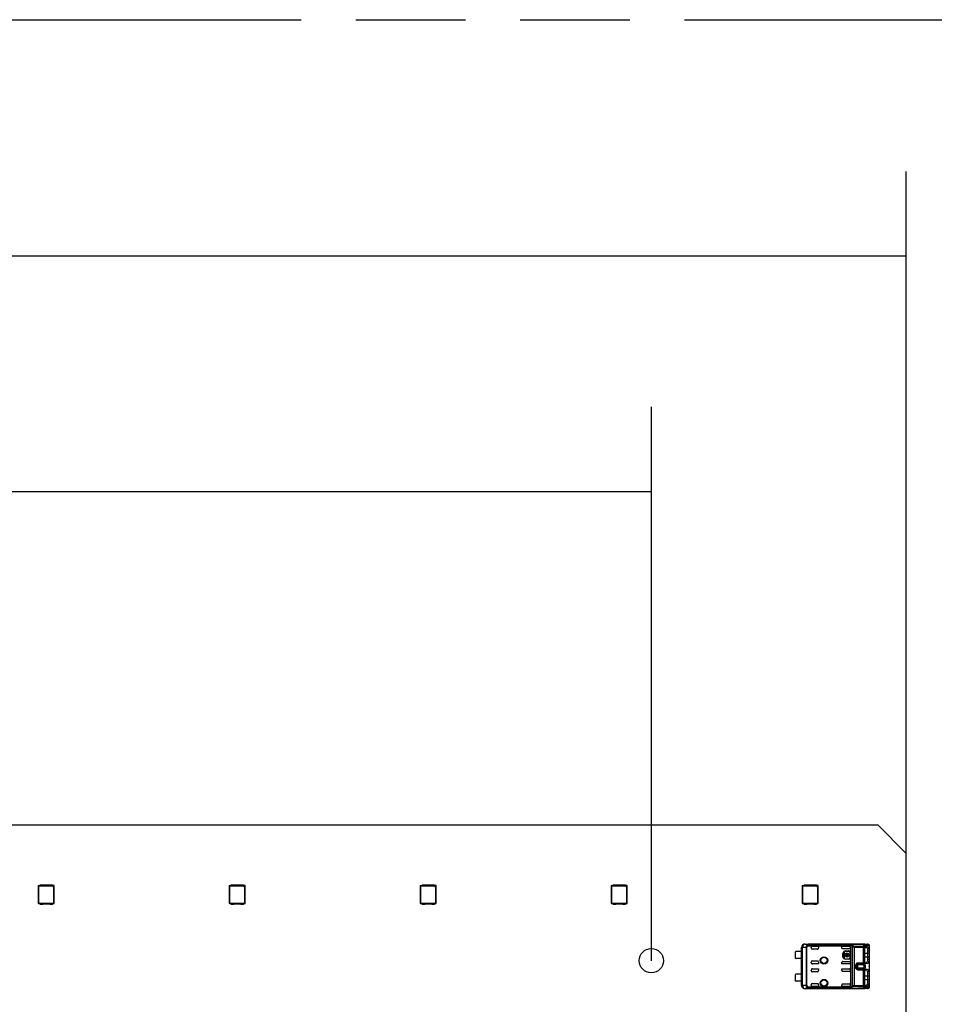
# Model space of a CAD drawing. Header units: millimetres. Extents: x 0 to 210, y 0 to 297.
# Tile 13 of 44: x 100 to 116, y 165 to 183. Entities that reach past the tile are written whole.
import ezdxf
from ezdxf.enums import TextEntityAlignment as Align

# ---------------------------------------------------------------- set-up
doc = ezdxf.new("R2010")
doc.units = ezdxf.units.MM
doc.header["$LTSCALE"] = 19.36
doc.linetypes.add('PHANTOM', pattern=[0.8, 0.45, -0.05, 0.1, -0.05, 0.1, -0.05])
doc.layers.get('0').update_dxf_attribs({"linetype": 'CONTINUOUS'})
doc.layers.add('DEFAULT_3', color=7, linetype='PHANTOM')
doc.layers.add('Z_DIM_2D', color=7, linetype='CONTINUOUS')
doc.styles.add('TEXTSTYLE_3', font='helveticaneueltw1g-ltcn.otf')
doc.styles.add('TEXTSTYLE_4', font='gdt', dxfattribs={"width": 0.7})
doc.dimstyles.new('DIMSTYLE_1', dxfattribs={"dimtxt": 2.1, "dimasz": 3.5, "dimexe": 1.5, "dimexo": 0, "dimgap": 0.525, "dimtad": 1, "dimdec": 3, "dimlfac": 10, "dimdsep": 46, "dimtxsty": 'TEXTSTYLE_3', "dimblk": '_FILLED', "dimblk1": '_FILLED', "dimblk2": '_FILLED', "dimcen": 0.09, "dimclrt": 5, "dimadec": 3, "dimazin": 2, "dimtol": 1, "dimtp": 0.2, "dimtm": 0.2, "dimtfac": 1, "dimtdec": 3, "dimtofl": 0, "dimtmove": 0, "dimatfit": 3, "dimldrblk": '_FILLED', "dimfxl": 0, "dimtolj": 1, "dimarcsym": 0})
doc.dimstyles.new('DIMSTYLE_2', dxfattribs={"dimtxt": 2.1, "dimasz": 3.5, "dimexe": 1.5, "dimexo": 0, "dimgap": 0.525, "dimtad": 1, "dimdec": 3, "dimlfac": 10, "dimdsep": 46, "dimtxsty": 'TEXTSTYLE_3', "dimblk": '_FILLED', "dimblk1": '_FILLED', "dimblk2": '_FILLED', "dimcen": 0.09, "dimclrt": 5, "dimadec": 3, "dimazin": 2, "dimtol": 1, "dimtp": 0.6, "dimtm": 0.6, "dimtfac": 1, "dimtdec": 3, "dimtofl": 0, "dimtmove": 0, "dimatfit": 3, "dimldrblk": '_FILLED', "dimfxl": 0, "dimtolj": 1, "dimarcsym": 0})

# ---------------------------------------------------------------- blocks, each defined once
blk = doc.blocks.new('*D4')
at = {"layer": 'Z_DIM_2D', "color": 2, "linetype": 'Continuous', "transparency": 16777216}
for p, q in [((66.495, 166.046), (66.495, 175.835)), ((111.495, 166.046), (111.495, 175.835)), ((66.495, 174.335), (88.995, 174.335)), ((111.495, 174.335), (88.995, 174.335))]:
    blk.add_line(p, q, dxfattribs=at)
at = {"layer": 'Z_DIM_2D', "color": 5, "linetype": 'Continuous', "transparency": 16777216}
for s, height, style, p in [('450', 2.1, 'TEXTSTYLE_3', (86.903, 174.86)), ('`', 1.47, 'TEXTSTYLE_4', (89.876, 175.175)), ('0.2', 1.47, 'TEXTSTYLE_3', (91.968, 175.175))]:
    blk.add_text(s, height=height, dxfattribs=dict(at, style=style)).set_placement(p, align=Align.CENTER)
blk = doc.blocks.new('_FILLED')
at = {"color": 0, "linetype": 'ByBlock'}
blk.add_solid([(0, 0), (-1, 0.125), (-1, -0.125)], dxfattribs=at)
blk = doc.blocks.new('_NONE')
blk = doc.blocks.new('*D5')
at = {"layer": 'Z_DIM_2D', "color": 2, "linetype": 'Continuous', "transparency": 16777216}
for p, q in [((61.995, 167.946), (61.995, 179.998)), ((115.995, 167.946), (115.995, 179.998)), ((61.995, 178.498), (88.995, 178.498)), ((115.995, 178.498), (88.995, 178.498))]:
    blk.add_line(p, q, dxfattribs=at)
at = {"layer": 'Z_DIM_2D', "color": 5, "linetype": 'Continuous', "transparency": 16777216}
for s, height, style, p in [('540', 2.1, 'TEXTSTYLE_3', (86.903, 179.023)), ('`', 1.47, 'TEXTSTYLE_4', (89.876, 179.338)), ('0.6', 1.47, 'TEXTSTYLE_3', (91.968, 179.338))]:
    blk.add_text(s, height=height, dxfattribs=dict(at, style=style)).set_placement(p, align=Align.CENTER)

msp = doc.modelspace()

# ---------------------------------------------------------------- linework, layer by layer
at = {"color": 7, "linetype": 'Continuous'}
for p, q in [((62.4946, 168.44591), (115.49486, 168.44591)), ((115.9946, 167.94617), (115.49486, 168.44591)), ((115.9946, 167.94617), (115.9946, 141.94591)), ((100.66255, 167.37516), (100.66255, 167.05516)), ((100.66255, 167.37516), (100.69355, 167.37516)), ((100.66596, 167.37175), (100.66255, 167.37516)), ((100.66596, 167.37175), (100.66596, 167.05856)), ((100.66596, 167.37175), (100.90684, 167.37175)), ((100.69355, 167.37385), (100.69355, 167.39016)), ((100.69355, 167.39016), (100.73525, 167.39016)), ((100.69355, 167.37385), (100.91155, 167.37385)), ((100.74848, 167.38516), (100.85662, 167.38516)), ((100.86985, 167.39016), (100.91155, 167.39016)), ((100.90684, 167.37175), (100.91078, 167.3728)), ((100.93914, 167.33945), (100.90684, 167.37175)), ((100.94019, 167.3728), (100.91078, 167.3728)), ((100.91078, 167.3728), (100.94019, 167.34339)), ((100.91155, 167.39016), (100.91155, 167.37385)), ((100.91155, 167.37516), (100.94255, 167.37516)), ((100.93914, 167.33945), (100.94019, 167.34339)), ((100.93914, 167.05856), (100.93914, 167.33945)), ((100.94255, 167.37516), (100.94019, 167.3728)), ((100.94019, 167.34339), (100.94019, 167.3728)), ((100.94255, 167.05516), (100.94255, 167.37516)), ((104.03755, 167.37516), (104.06855, 167.37516)), ((104.03755, 167.37516), (104.03755, 167.05516)), ((104.04096, 167.37175), (104.03755, 167.37516)), ((104.04096, 167.37175), (104.28184, 167.37175)), ((104.04096, 167.37175), (104.04096, 167.05856)), ((104.06855, 167.39016), (104.11025, 167.39016)), ((104.06855, 167.37385), (104.06855, 167.39016)), ((104.06855, 167.37385), (104.28655, 167.37385)), ((104.12348, 167.38516), (104.23162, 167.38516)), ((104.24485, 167.39016), (104.28655, 167.39016)), ((104.28184, 167.37175), (104.28578, 167.3728)), ((104.31414, 167.33945), (104.28184, 167.37175)), ((104.31519, 167.3728), (104.28578, 167.3728)), ((104.28578, 167.3728), (104.31519, 167.34339)), ((104.28655, 167.39016), (104.28655, 167.37385)), ((104.28655, 167.37516), (104.31755, 167.37516)), ((104.31414, 167.33945), (104.31519, 167.34339)), ((104.31414, 167.05856), (104.31414, 167.33945)), ((104.31755, 167.37516), (104.31519, 167.3728)), ((104.31519, 167.34339), (104.31519, 167.3728)), ((104.31755, 167.05516), (104.31755, 167.37516)), ((107.41255, 167.37516), (107.44355, 167.37516)), ((107.41255, 167.37516), (107.41255, 167.05516)), ((107.41596, 167.37175), (107.41255, 167.37516)), ((107.41596, 167.37175), (107.65684, 167.37175)), ((107.41596, 167.37175), (107.41596, 167.05856)), ((107.44355, 167.39016), (107.48525, 167.39016)), ((107.44355, 167.37385), (107.44355, 167.39016)), ((107.44355, 167.37385), (107.66155, 167.37385)), ((107.49848, 167.38516), (107.60662, 167.38516)), ((107.61985, 167.39016), (107.66155, 167.39016)), ((107.65684, 167.37175), (107.66078, 167.3728)), ((107.68914, 167.33945), (107.65684, 167.37175)), ((107.69019, 167.3728), (107.66078, 167.3728)), ((107.66078, 167.3728), (107.69019, 167.34339)), ((107.66155, 167.39016), (107.66155, 167.37385)), ((107.66155, 167.37516), (107.69255, 167.37516)), ((107.68914, 167.33945), (107.69019, 167.34339)), ((107.68914, 167.05856), (107.68914, 167.33945)), ((107.69255, 167.37516), (107.69019, 167.3728)), ((107.69019, 167.34339), (107.69019, 167.3728)), ((107.69255, 167.05516), (107.69255, 167.37516)), ((110.78755, 167.37516), (110.81855, 167.37516)), ((110.78755, 167.37516), (110.78755, 167.05516)), ((110.79096, 167.37175), (110.78755, 167.37516)), ((110.79096, 167.37175), (111.03184, 167.37175)), ((110.79096, 167.37175), (110.79096, 167.05856)), ((110.81855, 167.39016), (110.86025, 167.39016)), ((110.81855, 167.37385), (110.81855, 167.39016)), ((110.81855, 167.37385), (111.03655, 167.37385)), ((110.87348, 167.38516), (110.98162, 167.38516)), ((110.99485, 167.39016), (111.03655, 167.39016)), ((111.03184, 167.37175), (111.03578, 167.3728)), ((111.06414, 167.33945), (111.03184, 167.37175)), ((111.06519, 167.3728), (111.03578, 167.3728)), ((111.03578, 167.3728), (111.06519, 167.34339)), ((111.03655, 167.39016), (111.03655, 167.37385)), ((111.03655, 167.37516), (111.06755, 167.37516)), ((111.06414, 167.33945), (111.06519, 167.34339)), ((111.06414, 167.05856), (111.06414, 167.33945)), ((111.06755, 167.37516), (111.06519, 167.3728)), ((111.06519, 167.34339), (111.06519, 167.3728)), ((111.06755, 167.05516), (111.06755, 167.37516)), ((114.16255, 167.37516), (114.19355, 167.37516)), ((114.16255, 167.37516), (114.16255, 167.05516)), ((114.16596, 167.37175), (114.16255, 167.37516)), ((114.16596, 167.37175), (114.40684, 167.37175)), ((114.16596, 167.37175), (114.16596, 167.05856)), ((114.19355, 167.39016), (114.23525, 167.39016)), ((114.19355, 167.37385), (114.19355, 167.39016)), ((114.19355, 167.37385), (114.41155, 167.37385)), ((114.24848, 167.38516), (114.35662, 167.38516)), ((114.36985, 167.39016), (114.41155, 167.39016)), ((114.40684, 167.37175), (114.41078, 167.3728)), ((114.43914, 167.33945), (114.40684, 167.37175)), ((114.44019, 167.3728), (114.41078, 167.3728)), ((114.41078, 167.3728), (114.44019, 167.34339)), ((114.41155, 167.39016), (114.41155, 167.37385)), ((114.41155, 167.37516), (114.44255, 167.37516)), ((114.43914, 167.33945), (114.44019, 167.34339)), ((114.43914, 167.05856), (114.43914, 167.33945)), ((114.44255, 167.37516), (114.44019, 167.3728)), ((114.44019, 167.34339), (114.44019, 167.3728)), ((114.44255, 167.05516), (114.44255, 167.37516)), ((100.66255, 167.05516), (100.66596, 167.05856)), ((100.69355, 167.05516), (100.66255, 167.05516)), ((100.93914, 167.05856), (100.66596, 167.05856)), ((100.69355, 167.04016), (100.69355, 167.05647)), ((100.91155, 167.05647), (100.69355, 167.05647)), ((100.73525, 167.04016), (100.69355, 167.04016)), ((100.85662, 167.04516), (100.74848, 167.04516)), ((100.91155, 167.04016), (100.86985, 167.04016)), ((100.91155, 167.05647), (100.91155, 167.04016)), ((100.94255, 167.05516), (100.91155, 167.05516)), ((100.93914, 167.05856), (100.94255, 167.05516)), ((104.03755, 167.05516), (104.04096, 167.05856)), ((104.06855, 167.05516), (104.03755, 167.05516)), ((104.31414, 167.05856), (104.04096, 167.05856)), ((104.28655, 167.05647), (104.06855, 167.05647)), ((104.06855, 167.04016), (104.06855, 167.05647)), ((104.11025, 167.04016), (104.06855, 167.04016)), ((104.23162, 167.04516), (104.12348, 167.04516)), ((104.28655, 167.04016), (104.24485, 167.04016)), ((104.28655, 167.05647), (104.28655, 167.04016)), ((104.31755, 167.05516), (104.28655, 167.05516)), ((104.31414, 167.05856), (104.31755, 167.05516)), ((107.41255, 167.05516), (107.41596, 167.05856)), ((107.44355, 167.05516), (107.41255, 167.05516)), ((107.68914, 167.05856), (107.41596, 167.05856)), ((107.66155, 167.05647), (107.44355, 167.05647)), ((107.44355, 167.04016), (107.44355, 167.05647)), ((107.48525, 167.04016), (107.44355, 167.04016)), ((107.60662, 167.04516), (107.49848, 167.04516)), ((107.66155, 167.04016), (107.61985, 167.04016)), ((107.66155, 167.05647), (107.66155, 167.04016)), ((107.69255, 167.05516), (107.66155, 167.05516)), ((107.68914, 167.05856), (107.69255, 167.05516)), ((110.78755, 167.05516), (110.79096, 167.05856)), ((110.81855, 167.05516), (110.78755, 167.05516)), ((111.06414, 167.05856), (110.79096, 167.05856)), ((111.03655, 167.05647), (110.81855, 167.05647)), ((110.81855, 167.04016), (110.81855, 167.05647)), ((110.86025, 167.04016), (110.81855, 167.04016)), ((110.98162, 167.04516), (110.87348, 167.04516)), ((111.03655, 167.04016), (110.99485, 167.04016)), ((111.03655, 167.05647), (111.03655, 167.04016)), ((111.06755, 167.05516), (111.03655, 167.05516)), ((111.06414, 167.05856), (111.06755, 167.05516)), ((114.16255, 167.05516), (114.16596, 167.05856)), ((114.19355, 167.05516), (114.16255, 167.05516)), ((114.43914, 167.05856), (114.16596, 167.05856)), ((114.41155, 167.05647), (114.19355, 167.05647)), ((114.19355, 167.04016), (114.19355, 167.05647)), ((114.23525, 167.04016), (114.19355, 167.04016)), ((114.35662, 167.04516), (114.24848, 167.04516)), ((114.41155, 167.04016), (114.36985, 167.04016)), ((114.41155, 167.05647), (114.41155, 167.04016)), ((114.44255, 167.05516), (114.41155, 167.05516)), ((114.43914, 167.05856), (114.44255, 167.05516)), ((114.15209, 166.28101), (114.15059, 166.28101)), ((114.15059, 165.61101), (114.15059, 166.28101)), ((114.15209, 166.28101), (114.15209, 165.61101)), ((114.21058, 166.34101), (115.15559, 166.34101)), ((115.2582, 166.33865), (114.27937, 166.33865)), ((114.32059, 166.27101), (114.32059, 166.28156)), ((114.34059, 166.30156), (114.45059, 166.30156)), ((114.43058, 166.25101), (114.34059, 166.25101)), ((114.45059, 166.30156), (114.45059, 166.27101)), ((114.86059, 166.30156), (114.99392, 166.30156)), ((114.86059, 166.27703), (114.86059, 166.30156)), ((114.99392, 166.25703), (114.88059, 166.25703)), ((114.92392, 166.21866), (114.98392, 166.21866)), ((114.92392, 166.21601), (114.98392, 166.21601)), ((115.01392, 166.30979), (115.01406, 166.31163)), ((115.01392, 166.30979), (115.01392, 165.58223)), ((115.15626, 166.34005), (115.15559, 166.34004)), ((115.15559, 166.34004), (115.31635, 166.34004)), ((115.2582, 166.33825), (115.2582, 166.33812)), ((115.26107, 166.23093), (115.2611, 166.06092)), ((115.26916, 166.27804), (115.26731, 166.27331)), ((115.2879, 166.2823), (115.27118, 166.28215)), ((115.28329, 166.29201), (115.28043, 166.29149)), ((115.31616, 166.29229), (115.28329, 166.29201)), ((115.31616, 166.29229), (115.28787, 166.2823)), ((115.3166, 166.34005), (115.31586, 166.34004)), ((115.32068, 166.22112), (115.35053, 166.22506)), ((115.32068, 166.18101), (115.32073, 166.22111)), ((115.34264, 166.32714), (115.33922, 166.33079)), ((115.34521, 166.3234), (115.34264, 166.32714)), ((115.34561, 166.2584), (115.34456, 166.26042)), ((115.35059, 165.9881), (115.35059, 166.30044)), ((114.04059, 166.08851), (114.04059, 166.20351)), ((114.1508, 166.20851), (114.05559, 166.20851)), ((114.1508, 166.08351), (114.05559, 166.08351)), ((114.34059, 166.04101), (114.43058, 166.04101)), ((114.88128, 166.11601), (114.88128, 166.17601)), ((114.88392, 166.11601), (114.88392, 166.17601)), ((114.90909, 166.19519), (114.89584, 166.19519)), ((114.89584, 166.19519), (114.89584, 166.09639)), ((114.89584, 166.09639), (114.90909, 166.09639)), ((114.90909, 166.15241), (114.90909, 166.19519)), ((114.91933, 166.15241), (114.90909, 166.15241)), ((114.90909, 166.13916), (114.91933, 166.13916)), ((114.90909, 166.09639), (114.90909, 166.13916)), ((114.98392, 166.07601), (114.92392, 166.07601)), ((114.98392, 166.07337), (114.92392, 166.07337)), ((114.97307, 166.15241), (114.93173, 166.15241)), ((114.93173, 166.13916), (114.97307, 166.13916)), ((114.94412, 166.16584), (114.94412, 166.17849)), ((114.96068, 166.17849), (114.96068, 166.16584)), ((114.99584, 166.15241), (114.98547, 166.15241)), ((114.98547, 166.13916), (114.99584, 166.13916)), ((114.99584, 166.13916), (114.99584, 166.15241)), ((115.00392, 166.19601), (115.00392, 166.09601)), ((115.00657, 166.19601), (115.00657, 166.09601)), ((115.32072, 166.07089), (115.32067, 166.18101)), ((114.32059, 166.01046), (114.32059, 166.02101)), ((114.32059, 165.87101), (114.32059, 165.88156)), ((114.45059, 165.99046), (114.34059, 165.99046)), ((114.34059, 165.90156), (114.45059, 165.90156)), ((114.45059, 166.02101), (114.45059, 165.99046)), ((114.45059, 165.90156), (114.45059, 165.87101)), ((114.86059, 165.99046), (114.86059, 166.01499)), ((114.99392, 165.99046), (114.86059, 165.99046)), ((114.86059, 165.90156), (114.99392, 165.90156)), ((114.86059, 165.87703), (114.86059, 165.90156)), ((114.88059, 166.035), (114.99392, 166.035)), ((115.12058, 165.94509), (115.12058, 165.94418)), ((115.12059, 165.94887), (115.12059, 165.94509)), ((115.26727, 166.01871), (115.26909, 166.0141)), ((115.26916, 165.87804), (115.26731, 165.87331)), ((115.2879, 165.8823), (115.27118, 165.88215)), ((115.27126, 166.00987), (115.28788, 166.00973)), ((115.28329, 165.89201), (115.28043, 165.89149)), ((115.28102, 166.0004), (115.28327, 165.99992)), ((115.28329, 166), (115.31612, 165.99973)), ((115.31616, 165.89229), (115.28329, 165.89201)), ((115.28787, 166.00972), (115.31612, 165.99973)), ((115.31616, 165.89229), (115.28787, 165.8823)), ((115.34986, 165.91494), (115.34886, 165.92344)), ((115.35024, 165.91112), (115.34986, 165.91494)), ((115.35049, 165.90765), (115.35024, 165.91112)), ((115.35049, 165.98437), (115.35059, 165.9881)), ((115.35054, 165.9066), (115.35049, 165.90765)), ((115.35059, 165.90396), (115.35054, 165.9066)), ((115.35059, 165.59161), (115.35059, 165.90395)), ((114.04059, 165.68851), (114.04059, 165.80351)), ((114.1508, 165.80851), (114.05559, 165.80851)), ((114.43058, 165.85101), (114.34059, 165.85101)), ((114.99392, 165.85703), (114.88059, 165.85703)), ((115.26107, 165.83093), (115.2611, 165.66092)), ((115.32067, 165.71101), (115.32067, 165.78101)), ((115.35053, 165.82505), (115.32068, 165.82112)), ((115.32068, 165.78101), (115.32073, 165.82111)), ((115.32072, 165.67089), (115.32068, 165.71101)), ((115.34562, 165.85838), (115.34457, 165.86039)), ((114.1508, 165.68351), (114.05559, 165.68351)), ((114.15059, 165.61101), (114.15209, 165.61101)), ((115.15559, 165.55101), (114.21058, 165.55101)), ((114.26656, 165.57051), (114.26658, 165.58039)), ((114.27937, 165.55337), (115.2582, 165.55337)), ((114.32059, 165.61046), (114.32059, 165.62101)), ((114.34059, 165.64101), (114.43058, 165.64101)), ((114.45059, 165.59046), (114.34059, 165.59046)), ((114.45059, 165.62101), (114.45059, 165.59046)), ((114.86059, 165.59046), (114.86059, 165.61499)), ((114.99392, 165.59046), (114.86059, 165.59046)), ((114.88059, 165.635), (114.99392, 165.635)), ((115.01406, 165.58039), (115.01392, 165.58223)), ((115.31635, 165.55198), (115.15559, 165.55198)), ((115.15626, 165.55197), (115.15559, 165.55198)), ((115.25807, 165.55349), (115.2582, 165.55342)), ((115.26727, 165.61871), (115.26909, 165.6141)), ((115.27126, 165.60987), (115.28788, 165.60973)), ((115.28102, 165.6004), (115.28327, 165.59992)), ((115.28329, 165.6), (115.31612, 165.59973)), ((115.28787, 165.60972), (115.31612, 165.59973)), ((115.35056, 165.66699), (115.32068, 165.67089)), ((115.35032, 165.58548), (115.35058, 165.59042)), ((115.35058, 165.59042), (115.35059, 165.59161))]:
    msp.add_line(p, q, dxfattribs=at)
at = {"color": 9, "linetype": 'Continuous'}
for p, q in [((114.15225, 166.27935), (114.16628, 166.27931)), ((114.2285, 166.27874), (114.16628, 166.27931)), ((114.16628, 165.61271), (114.16628, 166.27931)), ((114.21225, 166.33935), (114.21058, 166.34101)), ((114.21225, 166.33935), (114.27937, 166.33865)), ((114.2285, 166.27874), (114.24382, 166.2787)), ((114.2285, 166.27874), (114.2285, 165.61331)), ((114.24382, 165.61332), (114.24382, 166.2787)), ((114.25801, 166.32815), (114.26658, 166.31163)), ((115.01987, 166.32955), (114.26658, 166.32955)), ((114.26658, 166.31163), (114.26658, 166.32955)), ((114.26658, 166.31163), (115.01406, 166.31163)), ((114.27937, 166.33812), (114.27937, 166.33865)), ((115.2582, 166.33812), (114.27937, 166.33812)), ((114.92392, 166.21601), (114.92392, 166.21866)), ((114.98392, 166.21866), (114.98392, 166.21601)), ((115.0422, 166.29532), (115.0422, 165.5967)), ((115.24018, 166.30015), (115.07619, 166.30015)), ((115.07619, 166.30015), (115.07619, 165.59187)), ((115.07619, 166.28758), (115.25897, 166.28758)), ((115.24018, 166.30015), (115.24018, 165.99187)), ((115.2582, 166.33865), (115.31635, 166.34004)), ((115.25897, 166.00444), (115.25897, 166.28758)), ((115.277, 166.31865), (115.33515, 166.32004)), ((115.34456, 166.31599), (115.34456, 166.26041)), ((114.88128, 166.17601), (114.88392, 166.17601)), ((114.88392, 166.11601), (114.88128, 166.11601)), ((114.92392, 166.07337), (114.92392, 166.07601)), ((114.98392, 166.07601), (114.98392, 166.07337)), ((115.00392, 166.19601), (115.00657, 166.19601)), ((115.00657, 166.09601), (115.00392, 166.09601)), ((115.26108, 166.18101), (115.35059, 166.18101)), ((115.35059, 166.11094), (115.26109, 166.11101)), ((115.12092, 165.95721), (115.10125, 165.96019)), ((115.11817, 165.9344), (115.10125, 165.93183)), ((115.12092, 165.93481), (115.11817, 165.9344)), ((115.12058, 165.94418), (115.12065, 165.93826)), ((115.12065, 165.93826), (115.12075, 165.93646)), ((115.12075, 165.93646), (115.12092, 165.93481)), ((115.25897, 166.00444), (115.14059, 166.00444)), ((115.14059, 166.00444), (115.14059, 165.88758)), ((115.24018, 165.99187), (115.14059, 165.99187)), ((115.24697, 165.97065), (115.14059, 165.97065)), ((115.14059, 165.92137), (115.24697, 165.92137)), ((115.14059, 165.90015), (115.24018, 165.90015)), ((115.14059, 165.88758), (115.25897, 165.88758)), ((115.24018, 165.90015), (115.24018, 165.59187)), ((115.25897, 165.60444), (115.25897, 165.88758)), ((115.28115, 166.00076), (115.28329, 166)), ((115.34457, 166.03161), (115.34457, 165.86038)), ((115.34933, 165.91688), (115.34799, 165.92569)), ((115.35003, 165.91191), (115.34933, 165.91688)), ((115.3505, 165.9066), (115.35003, 165.91191)), ((115.3505, 165.98542), (115.35049, 165.98437)), ((115.3505, 165.9066), (115.35049, 165.90765)), ((115.26108, 165.78101), (115.35059, 165.78101)), ((115.35059, 165.71094), (115.26109, 165.71101)), ((114.16628, 165.61271), (114.15225, 165.61267)), ((114.16628, 165.61271), (114.22734, 165.61331)), ((114.21058, 165.55101), (114.21225, 165.55267)), ((114.27937, 165.55337), (114.21225, 165.55267)), ((114.24382, 165.61332), (114.22734, 165.61331)), ((114.26167, 165.57094), (114.25803, 165.56392)), ((114.26658, 165.58039), (114.26167, 165.57094)), ((114.26656, 165.57051), (114.26652, 165.56531)), ((115.01406, 165.58039), (114.26658, 165.58039)), ((114.26658, 165.56347), (114.26658, 165.56247)), ((114.26658, 165.56247), (115.02028, 165.56247)), ((114.27937, 165.5539), (115.2582, 165.5539)), ((114.27937, 165.55337), (114.27937, 165.5539)), ((115.25897, 165.60444), (115.07619, 165.60444)), ((115.07619, 165.59187), (115.24018, 165.59187)), ((115.31635, 165.55198), (115.2582, 165.55337)), ((115.33515, 165.57198), (115.277, 165.57337)), ((115.28115, 165.60076), (115.28329, 165.6)), ((115.34457, 165.63159), (115.34457, 165.57604))]:
    msp.add_line(p, q, dxfattribs=at)
at = {"color": 7, "linetype": 'Continuous'}
for points in [[(115.2582, 166.33861), (115.25819, 166.33857), (115.25815, 166.33856), (115.25809, 166.33855), (115.25803, 166.33854), (115.25796, 166.33854)], [(115.25796, 166.33854), (115.25811, 166.33852), (115.2582, 166.33848), (115.25822, 166.33842), (115.2582, 166.33834)], [(115.35059, 166.30037), (115.35039, 166.30569), (115.34981, 166.31043), (115.34879, 166.31498), (115.34726, 166.31933), (115.34521, 166.3234)], [(115.34886, 165.92344), (115.34834, 165.92817), (115.34788, 165.9332), (115.34754, 165.93847), (115.34737, 165.94391), (115.34739, 165.94939), (115.34761, 165.9548), (115.34798, 165.96004), (115.34847, 165.96503), (115.349, 165.96975)], [(115.349, 165.96975), (115.34953, 165.9742), (115.35, 165.97837), (115.35036, 165.98231), (115.35049, 165.98436)], [(114.26658, 165.56465), (114.26661, 165.56445), (114.26662, 165.56425), (114.26663, 165.56405), (114.26662, 165.56385), (114.26661, 165.56366), (114.26658, 165.56347)], [(115.33921, 165.56123), (115.34219, 165.56433), (115.34485, 165.56802), (115.34698, 165.57204), (115.34857, 165.57631), (115.34967, 165.58079), (115.35032, 165.58548)]]:
    msp.add_lwpolyline(points, dxfattribs=at)
for centre, radius in [((111.4946, 166.04591), 0.215), ((114.54559, 166.05101), 0.0657), ((114.54559, 166.05101), 0.055), ((114.54559, 165.65101), 0.0657), ((114.54559, 165.65101), 0.055)]:
    msp.add_circle(centre, radius, dxfattribs=at)
at = {"color": 9, "linetype": 'Continuous'}
for centre in [(114.54559, 166.05101), (114.54559, 165.65101)]:
    msp.add_circle(centre, 0.05858, dxfattribs=at)
at = {"color": 7, "linetype": 'Continuous'}
for centre, radius, start, end in [((100.74848, 167.40516), 0.02, 228.590378, 270), ((100.85662, 167.40516), 0.02, 270, 311.409622), ((104.12348, 167.40516), 0.02, 228.590378, 270), ((104.23162, 167.40516), 0.02, 270, 311.409622), ((107.49848, 167.40516), 0.02, 228.590378, 270), ((107.60662, 167.40516), 0.02, 270, 311.409622), ((110.87348, 167.40516), 0.02, 228.590378, 270), ((110.98162, 167.40516), 0.02, 270, 311.409622), ((114.24848, 167.40516), 0.02, 228.590378, 270), ((114.35662, 167.40516), 0.02, 270, 311.409622), ((100.74848, 167.02516), 0.02, 90, 131.409622), ((100.85662, 167.02516), 0.02, 48.590378, 90), ((104.12348, 167.02516), 0.02, 90, 131.409622), ((104.23162, 167.02516), 0.02, 48.590378, 90), ((107.49848, 167.02516), 0.02, 90, 131.409622), ((107.60662, 167.02516), 0.02, 48.590378, 90), ((110.87348, 167.02516), 0.02, 90, 131.409622), ((110.98162, 167.02516), 0.02, 48.590378, 90), ((114.24848, 167.02516), 0.02, 90, 131.409622), ((114.35662, 167.02516), 0.02, 48.590378, 90), ((114.21058, 166.28102), 0.06, 89.998913, 179.990679), ((114.34059, 166.27101), 0.02, 180, 270), ((114.92392, 166.17601), 0.04264, 90, 180), ((114.92392, 166.17601), 0.04, 90, 180), ((114.98392, 166.19601), 0.02264, 0, 90), ((114.98392, 166.19601), 0.02, 0, 90), ((114.99392, 166.28156), 0.02, 0.007591, 89.991814), ((114.99338, 166.27723), 0.02056, 333.271722, 350.660699), ((114.99446, 166.27705), 0.01946, 350.672167, 359.944047), ((116.84441, 160.44794), 6.00319, 104.469167, 104.746086), ((114.05559, 166.18351), 0.025, 89.999999, 126.869898), ((114.05559, 166.10851), 0.025, 233.130102, 270), ((114.34059, 166.02101), 0.02, 90, 180), ((114.92392, 166.11601), 0.04264, 180, 270), ((114.92392, 166.11601), 0.04, 180, 270), ((114.9524, 166.14579), 0.03373, 104.204189, 168.672739), ((114.9524, 166.14579), 0.03373, 191.32744, 348.672739), ((114.9524, 166.14579), 0.02169, 112.431983, 162.226014), ((114.9524, 166.14579), 0.02169, 197.772917, 342.227084), ((114.9524, 166.14579), 0.03373, 11.327261, 75.795811), ((114.9524, 166.14579), 0.02169, 17.773986, 67.568017), ((114.98392, 166.09601), 0.02264, 270, 360), ((114.98392, 166.09601), 0.02, 270, 360), ((114.22502, 158.11091), 8.03504, 81.947376, 82.162682), ((114.34059, 165.87101), 0.02, 180, 270), ((114.9939, 166.01498), 0.02002, 0.048622, 89.942648), ((115.28803, 166.02618), 0.01646, 269.482772, 276.572437), ((117.30096, 173.62739), 7.84393, 255.344509, 255.556907), ((114.05559, 165.78351), 0.025, 89.999999, 126.869898), ((116.88279, 159.88385), 6.17165, 104.433471, 104.702865), ((114.05559, 165.70851), 0.025, 233.130102, 270), ((114.34059, 165.62101), 0.02, 90, 180), ((114.99391, 165.61047), 0.02001, 333.014387, 359.976358), ((115.25908, 165.57637), 0.02292, 263.438064, 267.531606), ((115.28803, 165.62618), 0.01646, 269.482128, 276.572195), ((117.24147, 172.97909), 7.58865, 255.304736, 255.524252), ((115.30816, 165.6509), 0.0412, 332.064621, 338.695039)]:
    msp.add_arc(centre, radius, start, end, dxfattribs=at)
at = {"color": 9, "linetype": 'Continuous'}
for centre, radius, start, end in [((114.21225, 166.27934), 0.06, 90.004518, 179.994487), ((115.31629, 166.32233), 0.01771, 80.25801, 89.821981), ((115.29052, 165.98918), 0.0601, 355.468059, 356.415657), ((115.30711, 165.98811), 0.04347, 356.447843, 359.986689), ((115.30735, 165.90391), 0.04323, 0.051241, 3.561755), ((114.21225, 165.61268), 0.06, 180.005512, 269.995492), ((115.27019, 165.56926), 0.01949, 229.040022, 230.516495), ((115.26951, 165.56844), 0.01842, 230.515732, 232.121676), ((115.31629, 165.56969), 0.01771, 270.17861, 279.742878), ((115.3283, 165.57323), 0.01622, 312.316431, 319.339129)]:
    msp.add_arc(centre, radius, start, end, dxfattribs=at)
at = {"color": 7, "linetype": 'Continuous'}
for centre, major_axis, ratio, start_param, end_param in [((114.34059, 166.28156), (0, 0.02), 0.99999391, 0, 1.57079633), ((114.43058, 166.27101), (0.02, 0), 0.9998477, -1.57079633, 0.00001152), ((114.43058, 166.02101), (0.02, 0), 0.9998477, 0, 1.57079633), ((114.34059, 166.01046), (0, 0.02), 0.99999391, 1.57079633, 3.14159266), ((114.34059, 165.88156), (0, 0.02), 0.99999391, 0, 1.57079633), ((114.43058, 165.87101), (0.02, 0), 0.9998477, -1.57079633, -0.00000004), ((114.88059, 166.01499), (0.01415, 0.01415), 0.99969546, 0.78524587, 2.35634677), ((114.88059, 165.87703), (0.01415, -0.01415), 0.99969546, -2.3563469, -0.78524587), ((114.99392, 166.01046), (0, 0.02), 0.99999391, -3.14159265, -1.73049963), ((114.99392, 165.88156), (0, 0.02), 0.99999391, -1.57079633, 0), ((114.99392, 165.87703), (0, 0.02), 0.9998477, -3.14159265, -1.72822539), ((114.21059, 165.61101), (0.04243, 0.04243), 0.99992385, -3.14159265, -2.35622433), ((114.34059, 165.61046), (0, 0.02), 0.99999391, 1.57079632, 3.14159266), ((114.43058, 165.62101), (0.02, 0), 0.9998477, 0, 1.57079633), ((114.88059, 165.61499), (0.01415, 0.01415), 0.99969546, 0.78524587, 2.35634677), ((114.99392, 165.61499), (0, 0.02), 0.9998477, -1.57079612, 0)]:
    msp.add_ellipse(centre, major_axis=major_axis, ratio=ratio, start_param=start_param, end_param=end_param, dxfattribs=at)
at = {"color": 9, "linetype": 'Continuous'}
for points, knots in [([(114.21225, 166.33935), (114.19993, 166.33926), (114.17333, 166.32248), (114.16634, 166.29412), (114.16628, 166.27931)], [0, 0, 0, 0, 0.45390367, 1, 1, 1, 1]), ([(114.25801, 166.32815), (114.24953, 166.32304), (114.23438, 166.30888), (114.22861, 166.28868), (114.2285, 166.27874)], [0, 0, 0, 0, 0.49894096, 1, 1, 1, 1]), ([(114.24382, 166.2787), (114.24355, 166.28218), (114.24696, 166.29591), (114.25731, 166.30725), (114.26658, 166.31163)], [0, 0, 0, 0, 0.25373481, 1, 1, 1, 1]), ([(114.27937, 166.33865), (114.27436, 166.33863), (114.26525, 166.33813), (114.25946, 166.33117), (114.25801, 166.32815)], [0, 0, 0, 0, 0.59844719, 1, 1, 1, 1]), ([(115.0422, 166.29532), (115.04466, 166.29414), (115.0554, 166.28956), (115.06724, 166.28758), (115.07619, 166.28758)], [0, 0, 0, 0, 0.23345614, 1, 1, 1, 1]), ([(115.07619, 166.30015), (115.07397, 166.30015), (115.06564, 166.30122), (115.05827, 166.30581), (115.05353, 166.30961)], [0, 0, 0, 0, 0.26753473, 1, 1, 1, 1]), ([(115.24754, 166.32264), (115.24682, 166.32104), (115.24381, 166.31373), (115.24162, 166.30611), (115.24018, 166.30015)], [0, 0, 0, 0, 0.22282417, 1, 1, 1, 1]), ([(115.25897, 166.28758), (115.25838, 166.28906), (115.25397, 166.29555), (115.2462, 166.29908), (115.24018, 166.30015)], [0, 0, 0, 0, 0.20650595, 1, 1, 1, 1]), ([(115.2582, 166.33812), (115.25719, 166.33734), (115.25263, 166.33293), (115.2496, 166.32722), (115.24754, 166.32264)], [0, 0, 0, 0, 0.20396707, 1, 1, 1, 1]), ([(115.25897, 166.28758), (115.25948, 166.28932), (115.26148, 166.29562), (115.26404, 166.30175), (115.26634, 166.30595)], [0, 0, 0, 0, 0.27535755, 1, 1, 1, 1]), ([(115.26634, 166.30595), (115.26711, 166.30738), (115.26996, 166.31212), (115.27369, 166.31652), (115.277, 166.31865)], [0, 0, 0, 0, 0.29204285, 1, 1, 1, 1]), ([(115.31929, 166.33979), (115.32363, 166.33904), (115.3321, 166.33391), (115.33514, 166.32462), (115.33515, 166.32004)], [0, 0, 0, 0, 0.49030135, 1, 1, 1, 1]), ([(115.35059, 166.30044), (115.35058, 166.30213), (115.35038, 166.30773), (115.34778, 166.31365), (115.34456, 166.31599)], [0, 0, 0, 0, 0.29827485, 1, 1, 1, 1]), ([(115.14059, 166.00444), (115.13028, 166.00413), (115.11028, 165.99067), (115.10347, 165.97046), (115.10125, 165.96019)], [0, 0, 0, 0, 0.49529696, 1, 1, 1, 1]), ([(115.14059, 165.88758), (115.13531, 165.88759), (115.12433, 165.89032), (115.11341, 165.90247), (115.105, 165.91617), (115.10258, 165.92667), (115.10125, 165.93183)], [0, 0, 0, 0, 0.24832039, 0.49860309, 0.74883262, 1, 1, 1, 1]), ([(115.12092, 165.95721), (115.12178, 165.96106), (115.12747, 165.96843), (115.13614, 165.97065), (115.14059, 165.97065)], [0, 0, 0, 0, 0.47011136, 1, 1, 1, 1]), ([(115.12092, 165.93481), (115.12178, 165.93096), (115.12747, 165.92359), (115.13614, 165.92137), (115.14059, 165.92137)], [0, 0, 0, 0, 0.47015745, 1, 1, 1, 1]), ([(115.14059, 165.90015), (115.1338, 165.90058), (115.12524, 165.91576), (115.12167, 165.92797), (115.12092, 165.93481)], [0, 0, 0, 0, 0.49681455, 1, 1, 1, 1]), ([(115.14059, 165.99187), (115.139, 165.99188), (115.13299, 165.98929), (115.12974, 165.98361), (115.12769, 165.97955)], [0, 0, 0, 0, 0.2586297, 1, 1, 1, 1]), ([(115.25897, 166.00444), (115.25838, 166.00296), (115.25397, 165.99647), (115.2462, 165.99294), (115.24018, 165.99187)], [0, 0, 0, 0, 0.20660362, 1, 1, 1, 1]), ([(115.24018, 165.99187), (115.24066, 165.98989), (115.24251, 165.98269), (115.24485, 165.97561), (115.24697, 165.97065)], [0, 0, 0, 0, 0.27455073, 1, 1, 1, 1]), ([(115.24697, 165.92137), (115.24631, 165.91983), (115.24358, 165.91292), (115.24153, 165.90575), (115.24018, 165.90015)], [0, 0, 0, 0, 0.2249842, 1, 1, 1, 1]), ([(115.24018, 165.90015), (115.2423, 165.89977), (115.2496, 165.89771), (115.25693, 165.89271), (115.25897, 165.88758)], [0, 0, 0, 0, 0.28114199, 1, 1, 1, 1]), ([(115.26577, 165.98708), (115.26533, 165.98514), (115.26186, 165.97716), (115.25347, 165.97176), (115.24697, 165.97065)], [0, 0, 0, 0, 0.23161672, 1, 1, 1, 1]), ([(115.25477, 165.94601), (115.2548, 165.9485), (115.25413, 165.95715), (115.25108, 165.96599), (115.24697, 165.97065)], [0, 0, 0, 0, 0.28600318, 1, 1, 1, 1]), ([(115.24697, 165.92137), (115.24819, 165.92274), (115.25305, 165.93005), (115.25483, 165.93913), (115.25477, 165.94601)], [0, 0, 0, 0, 0.21053436, 1, 1, 1, 1]), ([(115.24697, 165.92137), (115.25347, 165.92026), (115.26186, 165.91486), (115.26533, 165.90688), (115.26577, 165.90494)], [0, 0, 0, 0, 0.76838369, 1, 1, 1, 1]), ([(115.26577, 165.98708), (115.26511, 165.98833), (115.2624, 165.99393), (115.26033, 165.99983), (115.25897, 166.00444)], [0, 0, 0, 0, 0.22666205, 1, 1, 1, 1]), ([(115.25897, 165.88758), (115.25945, 165.88921), (115.26132, 165.89514), (115.26367, 165.90093), (115.26577, 165.90494)], [0, 0, 0, 0, 0.27316909, 1, 1, 1, 1]), ([(115.34799, 165.92569), (115.34653, 165.93638), (115.34617, 165.95072), (115.34776, 165.96483), (115.34822, 165.9682)], [0, 0, 0, 0, 0.76042202, 1, 1, 1, 1]), ([(115.34822, 165.9682), (115.34843, 165.96974), (115.34924, 165.97514), (115.35012, 165.98054), (115.35043, 165.98443)], [0, 0, 0, 0, 0.28532183, 1, 1, 1, 1]), ([(114.16629, 165.61271), (114.16634, 165.5979), (114.17334, 165.56954), (114.19994, 165.55276), (114.21225, 165.55267)], [0, 0, 0, 0, 0.54612119, 1, 1, 1, 1]), ([(114.2285, 165.61332), (114.2286, 165.60338), (114.23432, 165.58313), (114.24955, 165.56905), (114.25803, 165.56392)], [0, 0, 0, 0, 0.50083356, 1, 1, 1, 1]), ([(114.24382, 165.61332), (114.24348, 165.60985), (114.24703, 165.59609), (114.25732, 165.5848), (114.26658, 165.58039)], [0, 0, 0, 0, 0.25373867, 1, 1, 1, 1]), ([(114.25803, 165.56392), (114.25947, 165.56086), (114.2653, 165.55393), (114.27438, 165.55339), (114.27937, 165.55337)], [0, 0, 0, 0, 0.40389699, 1, 1, 1, 1]), ([(114.27937, 165.5539), (114.27575, 165.55419), (114.26887, 165.55413), (114.26655, 165.5604), (114.26658, 165.56247)], [0, 0, 0, 0, 0.63665603, 1, 1, 1, 1]), ([(115.07619, 165.60444), (115.07311, 165.60438), (115.06144, 165.60368), (115.05001, 165.60026), (115.0422, 165.5967)], [0, 0, 0, 0, 0.2641715, 1, 1, 1, 1]), ([(115.05353, 165.58241), (115.05503, 165.58362), (115.06156, 165.5886), (115.06986, 165.59191), (115.07619, 165.59187)], [0, 0, 0, 0, 0.23375112, 1, 1, 1, 1]), ([(115.24018, 165.59187), (115.24227, 165.59225), (115.24956, 165.59434), (115.25692, 165.59929), (115.25897, 165.60444)], [0, 0, 0, 0, 0.27740765, 1, 1, 1, 1]), ([(115.24018, 165.59187), (115.24069, 165.58975), (115.24267, 165.5821), (115.24519, 165.57457), (115.24755, 165.56937)], [0, 0, 0, 0, 0.27673868, 1, 1, 1, 1]), ([(115.24755, 165.56937), (115.24827, 165.56776), (115.25088, 165.56243), (115.25425, 165.55729), (115.25741, 165.55454)], [0, 0, 0, 0, 0.29583864, 1, 1, 1, 1]), ([(115.277, 165.57337), (115.27663, 165.56854), (115.2724, 165.55875), (115.26287, 165.55475), (115.2582, 165.55393)], [0, 0, 0, 0, 0.50586883, 1, 1, 1, 1]), ([(115.26634, 165.58606), (115.26563, 165.58737), (115.26265, 165.59327), (115.26041, 165.59953), (115.25897, 165.60444)], [0, 0, 0, 0, 0.22487767, 1, 1, 1, 1]), ([(115.277, 165.57337), (115.27601, 165.57401), (115.27162, 165.57747), (115.26845, 165.58222), (115.26634, 165.58606)], [0, 0, 0, 0, 0.21178273, 1, 1, 1, 1]), ([(115.33515, 165.57198), (115.33514, 165.5674), (115.3321, 165.55811), (115.32363, 165.55298), (115.31929, 165.55223)], [0, 0, 0, 0, 0.5097033, 1, 1, 1, 1]), ([(115.34457, 165.57604), (115.3478, 165.57836), (115.35039, 165.58431), (115.35059, 165.58992), (115.35059, 165.59161)], [0, 0, 0, 0, 0.70132462, 1, 1, 1, 1])]:
    msp.add_open_spline(points, degree=3, knots=knots, dxfattribs=at)
for points in [[(114.26658, 166.32955), (114.26369, 166.32966), (114.26071, 166.3292), (114.25801, 166.32815)], [(115.0422, 166.29532), (115.03342, 166.30123), (115.02382, 166.30603), (115.01392, 166.30979)], [(115.05353, 166.30961), (115.04333, 166.31774), (115.03193, 166.3246), (115.01987, 166.32955)], [(115.05353, 166.30961), (115.04861, 166.30604), (115.04473, 166.30085), (115.0422, 166.29532)], [(115.26634, 166.30595), (115.2646, 166.31415), (115.25581, 166.32125), (115.24754, 166.32264)], [(115.33515, 166.32004), (115.33857, 166.32013), (115.34203, 166.31829), (115.34456, 166.31599)], [(115.33921, 166.33079), (115.34309, 166.32726), (115.34511, 166.32121), (115.34456, 166.31599)], [(115.10125, 165.96019), (115.10028, 165.95079), (115.10025, 165.94123), (115.10125, 165.93183)], [(115.12092, 165.95721), (115.12058, 165.95456), (115.12057, 165.95187), (115.12066, 165.9492)], [(115.12769, 165.97955), (115.12415, 165.97262), (115.12179, 165.96494), (115.12092, 165.95721)], [(114.25803, 165.56392), (114.2606, 165.56289), (114.26371, 165.56205), (114.26628, 165.56307)], [(115.01392, 165.58223), (115.02382, 165.58599), (115.03342, 165.59079), (115.0422, 165.5967)], [(115.02028, 165.56247), (115.0322, 165.56748), (115.04352, 165.57423), (115.05353, 165.58241)], [(115.0422, 165.5967), (115.04473, 165.59117), (115.04861, 165.58598), (115.05353, 165.58241)], [(115.24755, 165.56937), (115.25581, 165.57076), (115.26461, 165.57787), (115.26634, 165.58606)], [(115.2582, 165.55337), (115.26138, 165.55338), (115.26466, 165.55432), (115.26738, 165.55595)], [(115.26738, 165.55595), (115.27307, 165.55936), (115.27698, 165.56674), (115.277, 165.57337)], [(115.34457, 165.57604), (115.34204, 165.57374), (115.33857, 165.57189), (115.33515, 165.57198)], [(115.34061, 165.56266), (115.34364, 165.56619), (115.34506, 165.57142), (115.34456, 165.57604)]]:
    msp.add_open_spline(points, degree=3, dxfattribs=at)
at = {"color": 7, "linetype": 'Continuous'}
for points, knots in [([(114.27937, 166.33812), (114.27576, 166.3377), (114.26851, 166.3379), (114.26702, 166.33156), (114.26658, 166.32955)], [0, 0, 0, 0, 0.63811164, 1, 1, 1, 1]), ([(115.01406, 166.31163), (115.01436, 166.3135), (115.01567, 166.31961), (115.01725, 166.326), (115.01987, 166.32955)], [0, 0, 0, 0, 0.29947445, 1, 1, 1, 1]), ([(115.277, 166.31865), (115.27698, 166.3237), (115.27324, 166.33404), (115.26304, 166.33863), (115.2582, 166.33865)], [0, 0, 0, 0, 0.51057437, 1, 1, 1, 1]), ([(115.2582, 166.33809), (115.26287, 166.33728), (115.27242, 166.33326), (115.27664, 166.32347), (115.277, 166.31863)], [0, 0, 0, 0, 0.49415687, 1, 1, 1, 1]), ([(115.26731, 166.27331), (115.26628, 166.27036), (115.26234, 166.25657), (115.26108, 166.24212), (115.26107, 166.23093)], [0, 0, 0, 0, 0.21849362, 1, 1, 1, 1]), ([(115.28043, 166.29151), (115.27835, 166.29077), (115.27577, 166.28872), (115.27384, 166.28628), (115.27331, 166.28555)], [0, 0, 0, 0, 0.70885471, 1, 1, 1, 1]), ([(115.31642, 166.2531), (115.31449, 166.25741), (115.30865, 166.26938), (115.29709, 166.28238), (115.28791, 166.2823)], [0, 0, 0, 0, 0.3396773, 1, 1, 1, 1]), ([(115.34456, 166.26041), (115.34284, 166.26509), (115.3373, 166.27778), (115.32573, 166.2923), (115.31618, 166.29219)], [0, 0, 0, 0, 0.34266199, 1, 1, 1, 1]), ([(115.32073, 166.22111), (115.32077, 166.22405), (115.32052, 166.23482), (115.31892, 166.24566), (115.31642, 166.2531)], [0, 0, 0, 0, 0.27269744, 1, 1, 1, 1]), ([(115.35059, 166.22495), (115.35058, 166.2281), (115.35026, 166.23932), (115.3493, 166.25113), (115.34561, 166.2584)], [0, 0, 0, 0, 0.27874576, 1, 1, 1, 1]), ([(115.26104, 166.06092), (115.26105, 166.05701), (115.26159, 166.04279), (115.26386, 166.02848), (115.26727, 166.01871)], [0, 0, 0, 0, 0.27386757, 1, 1, 1, 1]), ([(115.31642, 166.03894), (115.31716, 166.04127), (115.31983, 166.05172), (115.32059, 166.06256), (115.32072, 166.07089)], [0, 0, 0, 0, 0.2266046, 1, 1, 1, 1]), ([(115.34457, 166.03161), (115.34534, 166.03306), (115.34832, 166.03958), (115.34947, 166.04678), (115.34998, 166.05228)], [0, 0, 0, 0, 0.22819271, 1, 1, 1, 1]), ([(115.26731, 165.87331), (115.26628, 165.87036), (115.26234, 165.85657), (115.26108, 165.84212), (115.26107, 165.83093)], [0, 0, 0, 0, 0.21849368, 1, 1, 1, 1]), ([(115.26577, 165.98708), (115.26867, 165.98143), (115.27145, 165.96743), (115.27438, 165.94591), (115.27164, 165.9244), (115.26867, 165.91052), (115.26577, 165.90494)], [0, 0, 0, 0, 0.22735027, 0.50117007, 0.77507055, 1, 1, 1, 1]), ([(115.28043, 165.89151), (115.27835, 165.89077), (115.27577, 165.88872), (115.27384, 165.88628), (115.27331, 165.88555)], [0, 0, 0, 0, 0.70885466, 1, 1, 1, 1]), ([(115.27339, 166.00657), (115.27397, 166.0058), (115.27604, 166.00326), (115.2788, 166.00112), (115.28102, 166.00038)], [0, 0, 0, 0, 0.2905665, 1, 1, 1, 1]), ([(115.31642, 165.85309), (115.31449, 165.8574), (115.30865, 165.86938), (115.29709, 165.88238), (115.28791, 165.8823)], [0, 0, 0, 0, 0.33968245, 1, 1, 1, 1]), ([(115.28992, 166.00983), (115.29243, 166.01012), (115.30543, 166.01523), (115.31205, 166.02889), (115.31642, 166.03894)], [0, 0, 0, 0, 0.18738663, 1, 1, 1, 1]), ([(115.31614, 165.99979), (115.31881, 165.99979), (115.32663, 166.00212), (115.33688, 166.0138), (115.34211, 166.0249), (115.34457, 166.03161)], [0, 0, 0, 0, 0.17887465, 0.52161477, 1, 1, 1, 1]), ([(115.34457, 165.86038), (115.34286, 165.86506), (115.33731, 165.87776), (115.32574, 165.8923), (115.31618, 165.89219)], [0, 0, 0, 0, 0.34265964, 1, 1, 1, 1]), ([(115.32073, 165.82111), (115.32077, 165.82405), (115.32052, 165.83482), (115.31892, 165.84566), (115.31642, 165.85309)], [0, 0, 0, 0, 0.27269418, 1, 1, 1, 1]), ([(115.35059, 165.82497), (115.35058, 165.82812), (115.35026, 165.83932), (115.34931, 165.85111), (115.34562, 165.85838)], [0, 0, 0, 0, 0.27875753, 1, 1, 1, 1]), ([(115.01406, 165.58039), (115.01438, 165.57852), (115.01565, 165.57236), (115.01743, 165.56588), (115.02028, 165.56247)], [0, 0, 0, 0, 0.29939616, 1, 1, 1, 1]), ([(115.26104, 165.66092), (115.26105, 165.65701), (115.26159, 165.64279), (115.26386, 165.62848), (115.26727, 165.61871)], [0, 0, 0, 0, 0.27386824, 1, 1, 1, 1]), ([(115.27339, 165.60657), (115.27397, 165.6058), (115.27605, 165.60326), (115.2788, 165.60112), (115.28102, 165.60038)], [0, 0, 0, 0, 0.29056497, 1, 1, 1, 1]), ([(115.28992, 165.60983), (115.29243, 165.61012), (115.30543, 165.61523), (115.31205, 165.62889), (115.31642, 165.63894)], [0, 0, 0, 0, 0.18738662, 1, 1, 1, 1]), ([(115.31614, 165.59979), (115.31881, 165.59979), (115.32663, 165.60211), (115.33687, 165.61379), (115.3421, 165.62489), (115.34457, 165.63159)], [0, 0, 0, 0, 0.17888564, 0.521619, 1, 1, 1, 1]), ([(115.31642, 165.63894), (115.31716, 165.64127), (115.31983, 165.65172), (115.32059, 165.66256), (115.32072, 165.67089)], [0, 0, 0, 0, 0.22660312, 1, 1, 1, 1]), ([(115.34655, 165.63593), (115.34739, 165.63808), (115.3503, 165.64823), (115.35058, 165.65888), (115.35059, 165.66708)], [0, 0, 0, 0, 0.22021786, 1, 1, 1, 1])]:
    msp.add_open_spline(points, degree=3, knots=knots, dxfattribs=at)
for points in [[(114.86645, 166.26289), (114.86284, 166.2665), (114.86059, 166.27193), (114.86059, 166.27703)], [(114.88059, 166.25703), (114.87549, 166.25703), (114.87006, 166.25928), (114.86645, 166.26289)], [(115.01174, 166.26798), (115.0086, 166.26176), (115.00089, 166.25703), (114.99392, 166.25703)], [(115.27331, 166.28555), (115.27164, 166.28323), (115.27031, 166.28066), (115.26916, 166.27804)], [(115.33921, 166.3308), (115.33319, 166.33626), (115.32477, 166.34004), (115.31665, 166.34005)], [(115.34998, 166.05228), (115.35043, 166.0571), (115.35058, 166.06195), (115.35059, 166.06679)], [(115.26909, 166.0141), (115.27026, 166.01146), (115.27167, 166.00889), (115.27339, 166.00657)], [(115.27331, 165.88555), (115.27164, 165.88323), (115.27031, 165.88066), (115.26916, 165.87804)], [(114.16816, 165.56858), (114.15733, 165.57941), (114.15059, 165.5957), (114.15059, 165.61101)], [(115.01173, 165.60137), (115.00857, 165.59517), (115.00088, 165.59046), (114.99392, 165.59046)], [(115.26909, 165.6141), (115.27026, 165.61146), (115.27167, 165.60889), (115.27339, 165.60657)], [(115.31663, 165.55197), (115.32477, 165.55197), (115.3332, 165.55576), (115.33922, 165.56124)]]:
    msp.add_open_spline(points, degree=3, dxfattribs=at)
at = {"layer": 'DEFAULT_3', "color": 91, "linetype": 'PHANTOM', "true_color": 0x80ff80}
msp.add_line((50.12864, 182.68), (150.12864, 182.68), dxfattribs=at)

# ---------------------------------------------------------------- dimensions: what is measured, and where the dimension line sits
at = {"layer": 'Z_DIM_2D', "color": 2, "linetype": 'Continuous'}
for base, p1, p2, dimstyle, picture, middle in [((115.9946, 178.49846), (61.9946, 167.94591), (115.9946, 167.94617), 'DIMSTYLE_2', '*D5', (88.9946, 178.49846)), ((111.4946, 174.33523), (66.4946, 166.04591), (111.4946, 166.04591), 'DIMSTYLE_1', '*D4', (88.9946, 174.33523))]:
    dim = msp.add_linear_dim(base=base, p1=p1, p2=p2, dimstyle=dimstyle, override={"dimblk1": 'NONE', "dimblk2": 'NONE', "dimsah": 1}, dxfattribs=at)
    dim.commit()
    dim.dimension.update_dxf_attribs({"geometry": picture, "text_midpoint": middle, "dimtype": 160})

doc.saveas('drawing.dxf')
